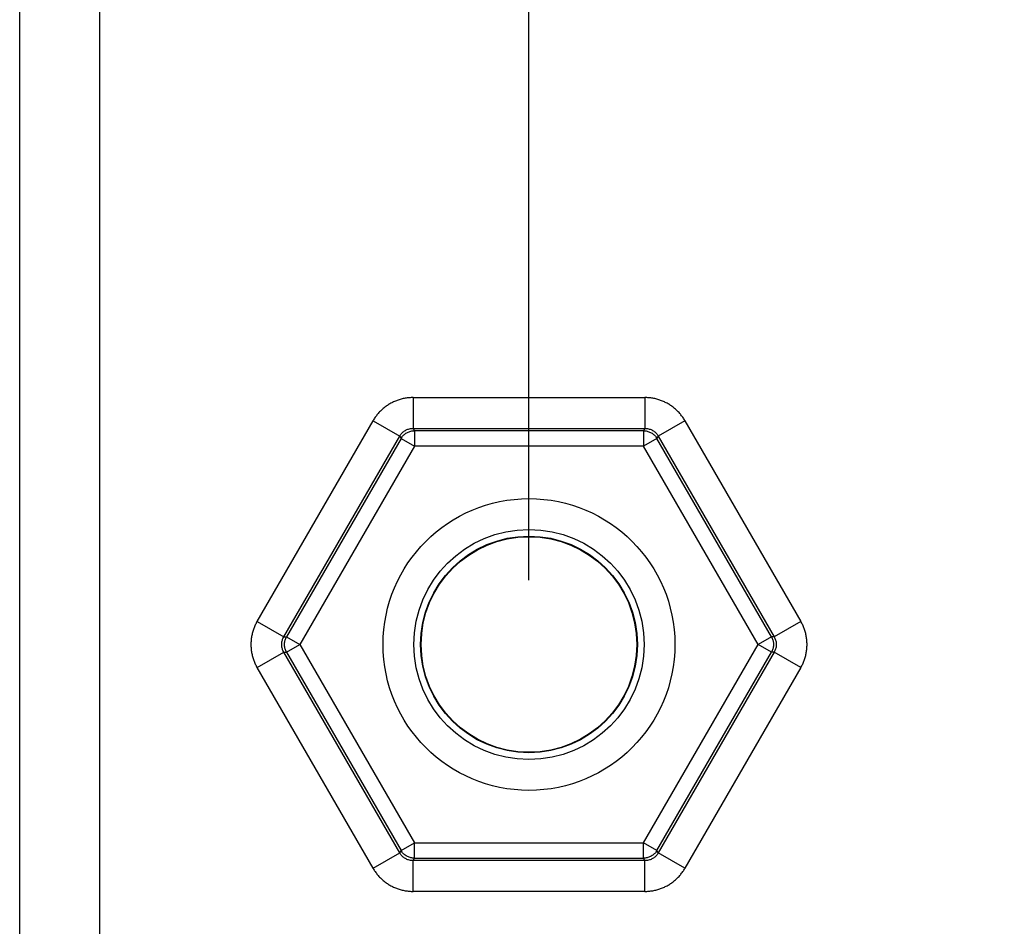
# Model space of a CAD drawing. Header units: inches. Extents: x 0 to 22, y 0 to 17.
# Tile 20 of 30: x 13.6 to 14.6, y 12.8 to 13.7. Entities that reach past the tile are written whole.
import ezdxf

# ---------------------------------------------------------------- set-up
doc = ezdxf.new("R2010")
doc.units = ezdxf.units.IN
doc.header["$LTSCALE"] = 1.21
doc.header["$MEASUREMENT"] = 0
doc.layers.get('0').update_dxf_attribs({"linetype": 'CONTINUOUS'})
doc.layers.add('DIMENSIONS', color=7, linetype='CONTINUOUS')
doc.styles.get("Standard").update_dxf_attribs({"font": 'txt', "width": 0.8})
doc.dimstyles.new('DIMSTYLE_1', dxfattribs={"dimtxt": 0.125, "dimasz": 0.18, "dimexe": 0.18, "dimexo": 0.0625, "dimgap": 0.09, "dimtad": 0, "dimtih": 1, "dimtoh": 1, "dimdec": 3, "dimzin": 4, "dimdsep": 46, "dimtxsty": 'STANDARD', "dimblk": '_FILLED', "dimblk1": '_FILLED', "dimblk2": '_FILLED', "dimcen": 0.09, "dimadec": 0, "dimazin": 0, "dimtp": 0.001, "dimtm": 0.001, "dimtfac": 1, "dimtdec": 3, "dimtofl": 0, "dimtmove": 0, "dimatfit": 3, "dimldrblk": '_FILLED', "dimfxl": 1, "dimtolj": 1, "dimtzin": 4, "dimarcsym": 0})

# ---------------------------------------------------------------- blocks, each defined once
blk = doc.blocks.new('_FILLED')
at = {"color": 0, "linetype": 'BYBLOCK'}
blk.add_solid([(0, 0), (-1, 0.1736), (-1, -0.1736)], dxfattribs=at)
blk = doc.blocks.new('*D11')
at = {"layer": 'DIMENSIONS', "color": 2, "linetype": 'CONTINUOUS'}
for p, q in [((14.096, 13.16863), (14.096, 16.16474)), ((16.846, 13.16863), (16.846, 16.16474)), ((14.096, 16.03974), (14.78319, 16.03974)), ((16.846, 16.03974), (16.23319, 16.03974))]:
    blk.add_line(p, q, dxfattribs=at)
at = {"layer": 'DIMENSIONS', "color": 2, "linetype": 'CONTINUOUS', "xscale": 0.18, "yscale": 0.18, "zscale": 0.18, "rotation": 180}
blk.add_blockref('_FILLED', (14.096, 16.03974), dxfattribs=at)
at = {"layer": 'DIMENSIONS', "color": 2, "linetype": 'CONTINUOUS', "xscale": 0.18, "yscale": 0.18, "zscale": 0.18}
blk.add_blockref('_FILLED', (16.846, 16.03974), dxfattribs=at)
at = {"layer": 'DIMENSIONS', "color": 2, "linetype": 'CONTINUOUS', "width": 0.8}
for s, p in [('[', (15.47069, 15.97724)), (']', (16.07069, 15.97724)), ('2.750', (14.84569, 15.97724)), ('69.85', (15.57069, 15.97724))]:
    blk.add_text(s, height=0.125, dxfattribs=at).set_placement(p)

msp = doc.modelspace()

# ---------------------------------------------------------------- linework, layer by layer
at = {"color": 7, "linetype": 'CONTINUOUS'}
for p, q in [((13.67814, 11.24377), (13.67814, 14.36648)), ((13.60015, 11.32176), (13.60015, 14.28849)), ((13.98313, 13.3466), (13.98313, 13.31662)), ((13.98313, 13.3466), (14.20887, 13.3466)), ((14.20887, 13.3466), (14.20887, 13.31662)), ((13.83131, 13.12861), (13.94419, 13.32411)), ((13.94419, 13.32411), (13.97015, 13.30912)), ((13.98313, 13.31662), (13.98448, 13.31429)), ((13.98313, 13.31662), (14.20887, 13.31662)), ((14.20887, 13.31662), (14.20753, 13.31429)), ((14.24782, 13.32411), (14.22186, 13.30912)), ((14.24782, 13.32411), (14.36069, 13.12861)), ((13.85728, 13.11362), (13.97015, 13.30912)), ((13.97149, 13.3068), (13.85996, 13.11362)), ((13.97015, 13.30912), (13.97149, 13.3068)), ((13.97149, 13.3068), (13.98448, 13.2993)), ((13.98448, 13.31429), (13.98448, 13.2993)), ((14.20753, 13.31429), (13.98448, 13.31429)), ((14.20753, 13.31429), (14.20753, 13.2993)), ((14.22051, 13.3068), (14.20753, 13.2993)), ((14.22186, 13.30912), (14.22051, 13.3068)), ((14.33204, 13.11362), (14.22051, 13.3068)), ((14.22186, 13.30912), (14.33473, 13.11362)), ((13.98448, 13.2993), (13.87295, 13.10613)), ((14.20753, 13.2993), (13.98448, 13.2993)), ((14.31906, 13.10613), (14.20753, 13.2993)), ((13.83131, 13.12861), (13.85728, 13.11362)), ((14.36069, 13.12861), (14.33473, 13.11362)), ((13.85728, 13.11362), (13.85996, 13.11362)), ((13.85996, 13.11362), (13.87295, 13.10613)), ((13.85996, 13.09863), (13.87295, 13.10613)), ((13.87295, 13.10613), (13.98448, 12.91295)), ((14.20753, 12.91295), (14.31906, 13.10613)), ((14.33204, 13.11362), (14.31906, 13.10613)), ((14.33204, 13.09863), (14.31906, 13.10613)), ((14.33473, 13.11362), (14.33204, 13.11362)), ((13.83131, 13.08364), (13.85728, 13.09863)), ((13.97015, 12.90313), (13.85728, 13.09863)), ((13.85728, 13.09863), (13.85996, 13.09863)), ((13.85996, 13.09863), (13.97149, 12.90546)), ((14.22051, 12.90546), (14.33204, 13.09863)), ((14.33473, 13.09863), (14.22186, 12.90313)), ((14.33473, 13.09863), (14.33204, 13.09863)), ((14.36069, 13.08364), (14.33473, 13.09863)), ((13.94419, 12.88814), (13.83131, 13.08364)), ((14.36069, 13.08364), (14.24782, 12.88814)), ((13.97149, 12.90546), (13.98448, 12.91295)), ((13.98448, 12.89796), (13.98448, 12.91295)), ((13.98448, 12.91295), (14.20753, 12.91295)), ((14.20753, 12.89796), (14.20753, 12.91295)), ((14.22051, 12.90546), (14.20753, 12.91295)), ((13.97015, 12.90313), (13.97149, 12.90546)), ((14.22186, 12.90313), (14.22051, 12.90546)), ((13.94419, 12.88814), (13.97015, 12.90313)), ((13.98313, 12.89564), (13.98448, 12.89796)), ((13.98313, 12.86566), (13.98313, 12.89564)), ((14.20887, 12.89564), (13.98313, 12.89564)), ((13.98448, 12.89796), (14.20753, 12.89796)), ((14.20887, 12.89564), (14.20753, 12.89796)), ((14.20887, 12.86566), (14.20887, 12.89564)), ((14.24782, 12.88814), (14.22186, 12.90313)), ((14.20887, 12.86566), (13.98313, 12.86566))]:
    msp.add_line(p, q, dxfattribs=at)
for radius in [0.14207, 0.11208, 0.10553, 0.105]:
    msp.add_circle((14.096, 13.10613), radius, dxfattribs=at)
for points, knots in [([(13.98313, 13.3466), (13.98184, 13.3466), (13.97925, 13.34649), (13.97537, 13.34598), (13.97154, 13.34514), (13.96778, 13.34396), (13.96413, 13.34245), (13.96062, 13.34062), (13.95728, 13.3385), (13.95415, 13.33609), (13.95125, 13.33342), (13.9486, 13.33052), (13.94623, 13.32742), (13.94483, 13.32523), (13.94419, 13.32411)], [0, 0, 0, 0, 0.082363, 0.165246, 0.248565, 0.33221, 0.416065, 0.500017, 0.583966, 0.667814, 0.751451, 0.834763, 0.917641, 1, 1, 1, 1]), ([(14.24782, 13.32411), (14.24718, 13.32523), (14.24578, 13.32742), (14.24341, 13.33052), (14.24076, 13.33342), (14.23786, 13.33609), (14.23473, 13.3385), (14.23139, 13.34062), (14.22788, 13.34245), (14.22423, 13.34396), (14.22047, 13.34514), (14.21663, 13.34598), (14.21276, 13.34649), (14.21017, 13.3466), (14.20887, 13.3466)], [0, 0, 0, 0, 0.082363, 0.165246, 0.248565, 0.33221, 0.416065, 0.500017, 0.583966, 0.667814, 0.751451, 0.834763, 0.917641, 1, 1, 1, 1]), ([(13.97015, 13.30912), (13.97044, 13.30962), (13.97108, 13.3106), (13.9722, 13.31194), (13.97347, 13.31314), (13.97487, 13.31418), (13.97638, 13.31506), (13.97799, 13.31575), (13.97966, 13.31625), (13.98138, 13.31655), (13.98255, 13.31662), (13.98313, 13.31662)], [0, 0, 0, 0, 0.111186, 0.222277, 0.333304, 0.444295, 0.555289, 0.666323, 0.777433, 0.888645, 1, 1, 1, 1]), ([(14.20887, 13.31662), (14.20946, 13.31662), (14.21062, 13.31655), (14.21234, 13.31625), (14.21402, 13.31575), (14.21562, 13.31506), (14.21713, 13.31419), (14.21853, 13.31314), (14.2198, 13.31194), (14.22093, 13.3106), (14.22157, 13.30962), (14.22186, 13.30912)], [0, 0, 0, 0, 0.111186, 0.222277, 0.333304, 0.444295, 0.555289, 0.666323, 0.777433, 0.888645, 1, 1, 1, 1]), ([(13.97149, 13.3068), (13.97178, 13.30729), (13.97242, 13.30826), (13.97353, 13.30958), (13.97478, 13.31078), (13.97618, 13.31182), (13.9777, 13.31271), (13.97931, 13.31341), (13.981, 13.31392), (13.98273, 13.31422), (13.9839, 13.31429), (13.98448, 13.31429)], [0, 0, 0, 0, 0.110271, 0.220082, 0.330224, 0.441118, 0.552832, 0.665127, 0.777529, 0.889397, 1, 1, 1, 1]), ([(14.20753, 13.31429), (14.20811, 13.31429), (14.20928, 13.31422), (14.211, 13.31392), (14.21269, 13.31341), (14.21431, 13.31271), (14.21583, 13.31182), (14.21722, 13.31078), (14.21848, 13.30958), (14.21959, 13.30826), (14.22023, 13.30729), (14.22051, 13.3068)], [0, 0, 0, 0, 0.110603, 0.222471, 0.334873, 0.447168, 0.558882, 0.669776, 0.779918, 0.889729, 1, 1, 1, 1]), ([(13.83131, 13.12861), (13.83067, 13.12749), (13.82947, 13.12519), (13.82797, 13.12158), (13.82678, 13.11784), (13.82592, 13.11399), (13.8254, 13.11008), (13.82523, 13.10613), (13.8254, 13.10217), (13.82592, 13.09826), (13.82678, 13.09441), (13.82797, 13.09067), (13.82947, 13.08706), (13.83067, 13.08476), (13.83131, 13.08364)], [0, 0, 0, 0, 0.082363, 0.165246, 0.248565, 0.33221, 0.416065, 0.500017, 0.583966, 0.667814, 0.751451, 0.834763, 0.917641, 1, 1, 1, 1]), ([(14.36069, 13.08364), (14.36134, 13.08476), (14.36254, 13.08706), (14.36404, 13.09067), (14.36522, 13.09441), (14.36608, 13.09826), (14.3666, 13.10217), (14.36678, 13.10613), (14.3666, 13.11008), (14.36608, 13.114), (14.36522, 13.11784), (14.36404, 13.12158), (14.36254, 13.12519), (14.36134, 13.12749), (14.36069, 13.12861)], [0, 0, 0, 0, 0.082363, 0.165246, 0.248565, 0.33221, 0.416065, 0.500017, 0.583966, 0.667814, 0.751451, 0.834763, 0.917641, 1, 1, 1, 1]), ([(13.85728, 13.09863), (13.85699, 13.09913), (13.85646, 13.10018), (13.85586, 13.10182), (13.85546, 13.10352), (13.85526, 13.10525), (13.85526, 13.107), (13.85546, 13.10873), (13.85586, 13.11043), (13.85646, 13.11208), (13.85699, 13.11312), (13.85728, 13.11362)], [0, 0, 0, 0, 0.111186, 0.222277, 0.333304, 0.444295, 0.555289, 0.666323, 0.777433, 0.888645, 1, 1, 1, 1]), ([(13.85996, 13.09863), (13.85968, 13.09913), (13.85916, 13.10016), (13.85856, 13.10179), (13.85816, 13.10347), (13.85795, 13.1052), (13.85795, 13.10696), (13.85815, 13.10871), (13.85855, 13.11043), (13.85915, 13.11208), (13.85968, 13.11312), (13.85996, 13.11362)], [0, 0, 0, 0, 0.110271, 0.220082, 0.330224, 0.441118, 0.552832, 0.665127, 0.777529, 0.889397, 1, 1, 1, 1]), ([(14.33204, 13.11362), (14.33233, 13.11312), (14.33285, 13.11209), (14.33344, 13.11047), (14.33385, 13.10878), (14.33405, 13.10705), (14.33406, 13.10529), (14.33386, 13.10354), (14.33346, 13.10182), (14.33286, 13.10017), (14.33233, 13.09913), (14.33204, 13.09863)], [0, 0, 0, 0, 0.110271, 0.220082, 0.330224, 0.441118, 0.552832, 0.665127, 0.777529, 0.889397, 1, 1, 1, 1]), ([(14.33473, 13.11362), (14.33502, 13.11312), (14.33554, 13.11208), (14.33614, 13.11044), (14.33655, 13.10874), (14.33675, 13.107), (14.33675, 13.10526), (14.33655, 13.10352), (14.33614, 13.10182), (14.33555, 13.10018), (14.33502, 13.09913), (14.33473, 13.09863)], [0, 0, 0, 0, 0.111186, 0.222277, 0.333304, 0.444295, 0.555289, 0.666323, 0.777433, 0.888645, 1, 1, 1, 1]), ([(13.98448, 12.89796), (13.9839, 12.89796), (13.98275, 12.89803), (13.98104, 12.89833), (13.97938, 12.89882), (13.97778, 12.89951), (13.97625, 12.90038), (13.97484, 12.90143), (13.97355, 12.90264), (13.97242, 12.90398), (13.97178, 12.90496), (13.97149, 12.90546)], [0, 0, 0, 0, 0.110271, 0.220082, 0.330224, 0.441118, 0.552832, 0.665127, 0.777529, 0.889397, 1, 1, 1, 1]), ([(14.22051, 12.90546), (14.22023, 12.90496), (14.21959, 12.90399), (14.21848, 12.90267), (14.21722, 12.90147), (14.21583, 12.90043), (14.21431, 12.89955), (14.21269, 12.89884), (14.211, 12.89834), (14.20928, 12.89803), (14.20811, 12.89796), (14.20753, 12.89796)], [0, 0, 0, 0, 0.110271, 0.220082, 0.330224, 0.441118, 0.552832, 0.665127, 0.777529, 0.889397, 1, 1, 1, 1]), ([(13.98313, 12.89564), (13.98255, 12.89564), (13.98139, 12.8957), (13.97967, 12.896), (13.97799, 12.8965), (13.97639, 12.89719), (13.97488, 12.89807), (13.97348, 12.89911), (13.9722, 12.90031), (13.97108, 12.90165), (13.97044, 12.90263), (13.97015, 12.90313)], [0, 0, 0, 0, 0.111186, 0.222277, 0.333304, 0.444295, 0.555289, 0.666323, 0.777433, 0.888645, 1, 1, 1, 1]), ([(14.22186, 12.90313), (14.22157, 12.90263), (14.22093, 12.90165), (14.21981, 12.90031), (14.21854, 12.89911), (14.21714, 12.89807), (14.21562, 12.8972), (14.21402, 12.89651), (14.21235, 12.89601), (14.21062, 12.8957), (14.20946, 12.89564), (14.20887, 12.89564)], [0, 0, 0, 0, 0.111186, 0.222277, 0.333304, 0.444295, 0.555289, 0.666323, 0.777433, 0.888645, 1, 1, 1, 1]), ([(13.94419, 12.88814), (13.94483, 12.88702), (13.94623, 12.88483), (13.9486, 12.88173), (13.95125, 12.87883), (13.95415, 12.87616), (13.95728, 12.87376), (13.96062, 12.87163), (13.96413, 12.8698), (13.96778, 12.8683), (13.97154, 12.86712), (13.97537, 12.86627), (13.97925, 12.86577), (13.98184, 12.86566), (13.98313, 12.86566)], [0, 0, 0, 0, 0.082363, 0.165246, 0.248565, 0.33221, 0.416065, 0.500017, 0.583966, 0.667814, 0.751451, 0.834763, 0.917641, 1, 1, 1, 1]), ([(14.20887, 12.86566), (14.21017, 12.86566), (14.21276, 12.86577), (14.21663, 12.86627), (14.22047, 12.86712), (14.22423, 12.8683), (14.22788, 12.8698), (14.23139, 12.87163), (14.23473, 12.87376), (14.23786, 12.87617), (14.24076, 12.87883), (14.24341, 12.88173), (14.24578, 12.88483), (14.24718, 12.88702), (14.24782, 12.88814)], [0, 0, 0, 0, 0.082363, 0.165246, 0.248565, 0.33221, 0.416065, 0.500017, 0.583966, 0.667814, 0.751451, 0.834763, 0.917641, 1, 1, 1, 1])]:
    msp.add_open_spline(points, degree=3, knots=knots, dxfattribs=at)

# ---------------------------------------------------------------- dimensions: what is measured, and where the dimension line sits
at = {"layer": 'DIMENSIONS', "color": 2, "linetype": 'CONTINUOUS'}
dim = msp.add_linear_dim(base=(14.096, 16.03974), p1=(16.846, 13.16863), p2=(14.096, 13.16863), angle=180, dimstyle='DIMSTYLE_1', dxfattribs=at)
dim.commit()
dim.dimension.update_dxf_attribs({"geometry": '*D11', "text_midpoint": (15.50819, 16.03974), "dimtype": 160})

doc.saveas('drawing.dxf')
